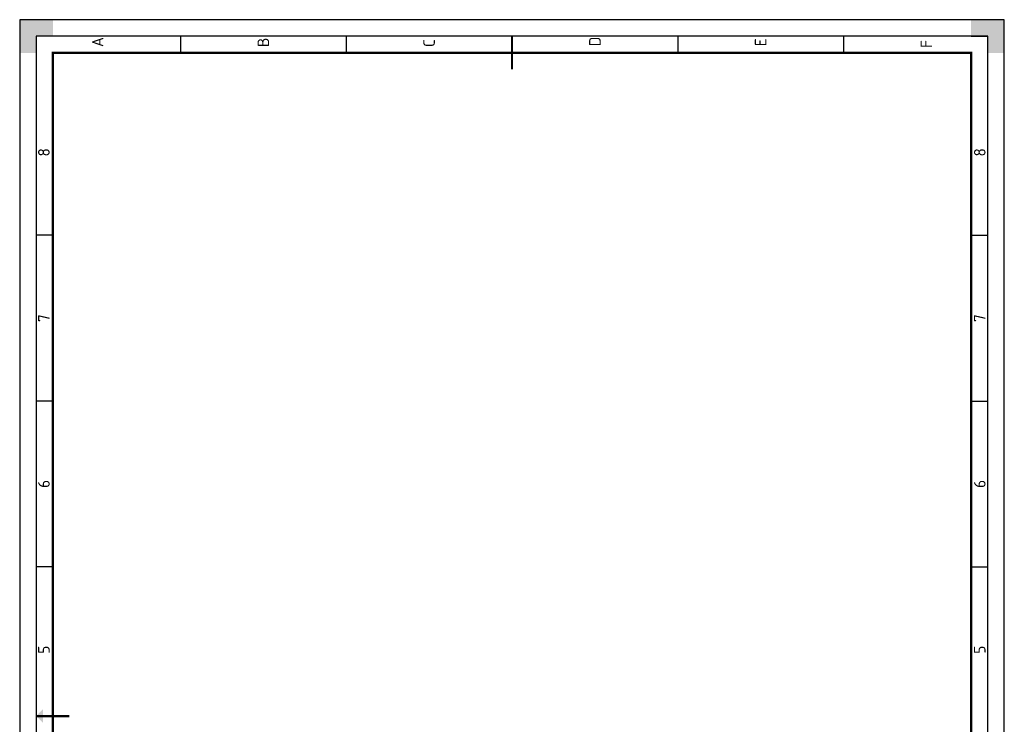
# Paper-space layout 'A3s' of a CAD drawing. Header units: metres. Extents: x 0 to 297, y 0 to 420.
# Tile 14 of 14: x 0 to 297, y 208 to 420. Entities that reach past the tile are written whole.
import ezdxf
from ezdxf.enums import TextEntityAlignment as Align

# ---------------------------------------------------------------- set-up
doc = ezdxf.new("R2010")
doc.units = ezdxf.units.M
for name, color, linetype, lineweight in [('X-XX-AL-TEKENBLAD-KADER-AFSNIJMARKERING-G', 7, 'Continuous', 25), ('X-XX-AL-TEKENBLAD-KADER-CENTERMARKERING-G', 7, 'Continuous', 25), ('X-XX-AL-TEKENBLAD-KADER-G', 7, 'Continuous', 25), ('X-XX-AL-TEKENBLAD-KADER-ROOSTERVERDELING-G', 7, 'Continuous', 25), ('X-XX-AL-TEKENBLAD-KADER-ROOSTERVERDELING-T35', 7, 'Continuous', 35), ('X-XX-AL-TEKENBLAD-KADER-VOUWMARKERING-G', 7, 'Continuous', 18), ('X-XX-AL-TEKENBLAD_KADER-S', 7, 'Continuous', 25)]:
    doc.layers.add(name, color=color, linetype=linetype, lineweight=lineweight)
doc.styles.add('NLCS-ISO', font='NLCS-ISO.ttf')

# ---------------------------------------------------------------- blocks, each defined once
blk = doc.blocks.new('SAL-TEKENBLAD-A3-SO')
at = {"layer": 'X-XX-AL-TEKENBLAD-KADER-AFSNIJMARKERING-G'}
for points in [[(400, 277), (400, 287), (390, 287), (390, 282), (395, 282), (395, 277)], [(390, -10), (400, -10), (400, 0), (395, 0), (395, -5), (390, -5)]]:
    blk.add_hatch(color=256, dxfattribs=at).paths.add_polyline_path(points)
at = {"layer": 'X-XX-AL-TEKENBLAD-KADER-VOUWMARKERING-G'}
blk.add_hatch(color=256, dxfattribs=at).paths.add_polyline_path([(192, 280), (190, 282), (188, 280)])
at = {"layer": 'X-XX-AL-TEKENBLAD-KADER-CENTERMARKERING-G', "const_width": 0.7, "flags": 128}
for points in [[(190, 282), (190, 272)], [(395, 138.5), (385, 138.5)]]:
    blk.add_lwpolyline(points, dxfattribs=at)
at = {"layer": 'X-XX-AL-TEKENBLAD-KADER-G'}
for p, q in [((400, 287), (-20, 287)), ((400, -10), (400, 287)), ((-20, -10), (400, -10))]:
    blk.add_line(p, q, dxfattribs=at)
at = {"layer": 'X-XX-AL-TEKENBLAD-KADER-G', "const_width": 0.7}
blk.add_lwpolyline([(0, 0), (390, 0), (390, 277), (0, 277)], close=True, dxfattribs=at)
at = {"layer": 'X-XX-AL-TEKENBLAD-KADER-ROOSTERVERDELING-G'}
for p, q in [((395, 282), (-5, 282)), ((235, 277), (235, 282)), ((285, 277), (285, 282)), ((335, 277), (335, 282)), ((395, 277), (395, 282)), ((395, -5), (395, 282)), ((395, 238.5), (390, 238.5)), ((395, 188.5), (390, 188.5)), ((395, 88.5), (390, 88.5)), ((395, 38.5), (390, 38.5)), ((235, 0), (235, -5)), ((285, 0), (285, -5)), ((335, 0), (335, -5)), ((395, 0), (395, -5)), ((-5, -5), (395, -5))]:
    blk.add_line(p, q, dxfattribs=at)
at = {"layer": 'X-XX-AL-TEKENBLAD-KADER-ROOSTERVERDELING-T35', "lineweight": 35, "style": 'NLCS-ISO'}
for s, p in [('5', (210, 276.9)), ('6', (260, 276.9)), ('7', (310, 276.9)), ('8', (360, 276.9)), ('5', (210, -5.4)), ('6', (260, -5.4)), ('7', (310, -5.4)), ('8', (360, -5.4))]:
    blk.add_text(s, height=3.5, dxfattribs=at).set_placement(p, align=Align.BOTTOM_CENTER)
for s, p in [('A', (391.75, 263.5)), ('B', (391.75, 213.5)), ('C', (391.75, 163.5)), ('D', (392, 113.5)), ('E', (392, 63.5)), ('F', (391.5, 13.5))]:
    blk.add_text(s, height=3.5, dxfattribs=at).set_placement(p, align=Align.MIDDLE_LEFT)

psp = doc.layouts.new('A3s')

# ---------------------------------------------------------------- block references
at = {"layer": 'X-XX-AL-TEKENBLAD_KADER-S', "rotation": 90}
psp.add_blockref('SAL-TEKENBLAD-A3-SO', (287, 20), dxfattribs=at)

doc.saveas('drawing.dxf')
